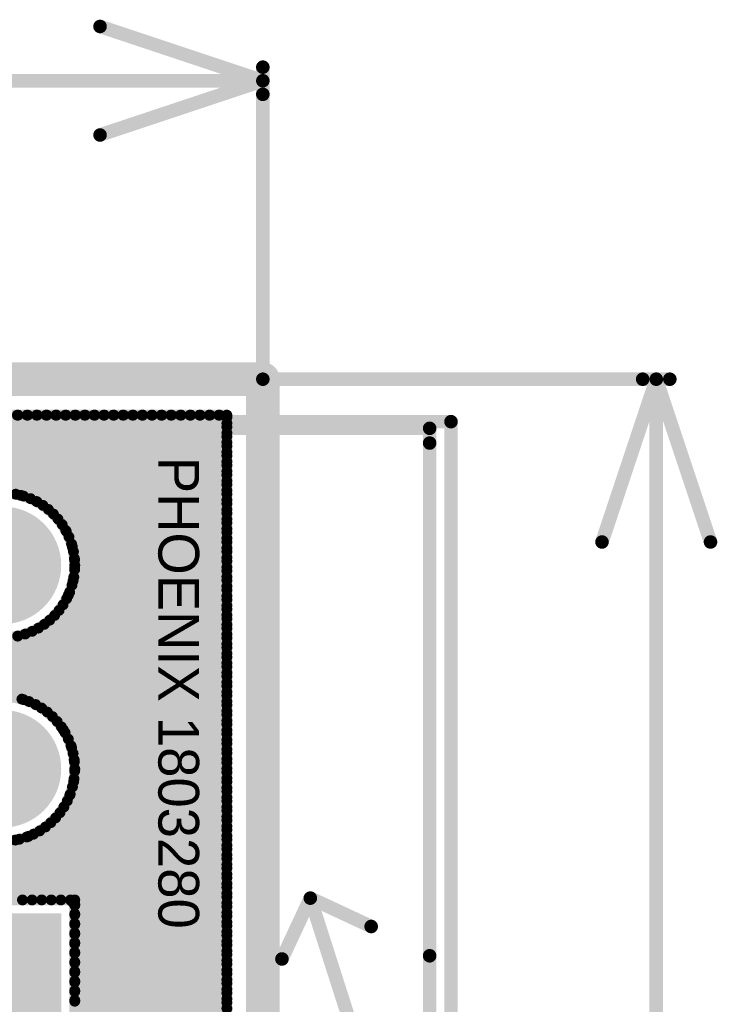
# Model space of a CAD drawing. Extents: x 7.17 to 14.1, y 4 to 11.75.
# Tile 218 of 219: x 12.11 to 12.62, y 8.39 to 9.12. Entities that reach past the tile are written whole.
import ezdxf

# ---------------------------------------------------------------- set-up
doc = ezdxf.new("R2010")
doc.units = 0
doc.layers.get('0').update_dxf_attribs({"linetype": 'CONTINUOUS'})
for name, color, linetype in [('BOTTOMLAYER', 5, 'CONTINUOUS'), ('BOTTOMSOLDER', 6, 'CONTINUOUS'), ('KEEPOUTLAYER', 6, 'CONTINUOUS'), ('MECHANICAL1', 6, 'CONTINUOUS'), ('MECHANICAL2', 216, 'CONTINUOUS'), ('MECHANICAL3', 76, 'CONTINUOUS'), ('MECHANICAL5', 56, 'CONTINUOUS'), ('MULTILAYER', 9, 'CONTINUOUS'), ('TOPOVERLAY', 2, 'CONTINUOUS'), ('TOPSOLDER', 216, 'CONTINUOUS')]:
    doc.layers.add(name, color=color, linetype=linetype)

# ---------------------------------------------------------------- blocks, each defined once
blk = doc.blocks.new('CONN_PHOENIX_1803280_3_21')
at = {"layer": 'BOTTOMSOLDER', "const_width": 0.04337}
for points in [[(-0.021685, 0, 1), (0.021685, 0, 1)], [(0.128315, 0, 1), (0.171685, 0, 1)]]:
    blk.add_lwpolyline(points, format="xyb", close=True, dxfattribs=at)
at = {"layer": 'BOTTOMSOLDER'}
blk.add_solid([(-0.19337, -0.04337), (-0.10663, -0.04337), (-0.19337, 0.04337), (-0.10663, 0.04337)], dxfattribs=at)
at = {"layer": 'MECHANICAL1', "const_width": 0.01}
for points in [[(-0.251, 0.047244), (-0.251, -0.314961)], [(-0.251, 0.047244), (0, 0.047244)], [(-0.240157, 0.047244), (-0.137795, 0.047244)], [(-0.137795, 0.047244), (0.240157, 0.047244)], [(0, 0.047244), (0.251, 0.047244)], [(0.251, 0.047244), (0.251, -0.314961)], [(-0.251, -0.314961), (-0.240157, -0.314961)], [(-0.240157, -0.314961), (-0.137795, -0.314961)], [(-0.137795, -0.314961), (0.240157, -0.314961)], [(0.240157, -0.314961), (0.251, -0.314961)]]:
    blk.add_lwpolyline(points, dxfattribs=at)
at = {"layer": 'MECHANICAL1', "const_width": 0.005}
for points in [[(-0.2535, 0.047244, 1), (-0.2485, 0.047244, 1)], [(-0.2535, 0.047244, 1), (-0.2485, 0.047244, 1)], [(-0.242657, 0.047244, 1), (-0.237657, 0.047244, 1)], [(-0.140295, 0.047244, 1), (-0.135295, 0.047244, 1)], [(-0.140295, 0.047244, 1), (-0.135295, 0.047244, 1)], [(-0.0025, 0.047244, 1), (0.0025, 0.047244, 1)], [(-0.0025, 0.047244, 1), (0.0025, 0.047244, 1)], [(0.237657, 0.047244, 1), (0.242657, 0.047244, 1)], [(0.2485, 0.047244, 1), (0.2535, 0.047244, 1)], [(0.2485, 0.047244, 1), (0.2535, 0.047244, 1)], [(-0.2535, -0.314961, 1), (-0.2485, -0.314961, 1)], [(-0.2535, -0.314961, 1), (-0.2485, -0.314961, 1)], [(-0.242657, -0.314961, 1), (-0.237657, -0.314961, 1)], [(-0.242657, -0.314961, 1), (-0.237657, -0.314961, 1)], [(-0.140295, -0.314961, 1), (-0.135295, -0.314961, 1)], [(-0.140295, -0.314961, 1), (-0.135295, -0.314961, 1)], [(0.237657, -0.314961, 1), (0.242657, -0.314961, 1)], [(0.237657, -0.314961, 1), (0.242657, -0.314961, 1)], [(0.2485, -0.314961, 1), (0.2535, -0.314961, 1)], [(0.2485, -0.314961, 1), (0.2535, -0.314961, 1)]]:
    blk.add_lwpolyline(points, format="xyb", close=True, dxfattribs=at)
at = {"layer": 'MULTILAYER', "const_width": 0.03937}
for points in [[(-0.019685, 0, 1), (0.019685, 0, 1)], [(0.130315, 0, 1), (0.169685, 0, 1)]]:
    blk.add_lwpolyline(points, format="xyb", close=True, dxfattribs=at)
at = {"layer": 'MULTILAYER'}
blk.add_solid([(-0.18937, -0.03937), (-0.11063, -0.03937), (-0.18937, 0.03937), (-0.11063, 0.03937)], dxfattribs=at)
at = {"layer": 'TOPOVERLAY', "const_width": 0.01}
for points in [[(-0.255906, 0.062992), (0.220472, 0.062992)], [(-0.255906, 0.062992), (-0.255906, -0.287402)], [(0.220472, 0.062992), (0.251969, 0.062992)], [(0.251969, 0.062992), (0.255906, 0.062992)], [(0.255906, 0.062992), (0.255906, 0.019685)], [(0.255906, 0.019685), (0.255906, -0.330709)], [(-0.255906, -0.287402), (-0.255906, -0.330709)], [(-0.255906, -0.330709), (-0.251969, -0.330709)], [(-0.251969, -0.330709), (-0.220472, -0.330709)], [(-0.220472, -0.330709), (0.255906, -0.330709)]]:
    blk.add_lwpolyline(points, dxfattribs=at)
at = {"layer": 'TOPOVERLAY', "const_width": 0.005}
for points in [[(-0.258406, 0.062992, 1), (-0.253406, 0.062992, 1)], [(-0.258406, 0.062992, 1), (-0.253406, 0.062992, 1)], [(0.217973, 0.062992, 1), (0.222972, 0.062992, 1)], [(0.217973, 0.062992, 1), (0.222972, 0.062992, 1)], [(0.249469, 0.062992, 1), (0.254469, 0.062992, 1)], [(0.249469, 0.062992, 1), (0.254469, 0.062992, 1)], [(0.253406, 0.062992, 1), (0.258406, 0.062992, 1)], [(0.253406, 0.062992, 1), (0.258406, 0.062992, 1)], [(0.253406, 0.019685, 1), (0.258406, 0.019685, 1)], [(0.253406, 0.019685, 1), (0.258406, 0.019685, 1)], [(-0.258406, -0.287402, 1), (-0.253406, -0.287402, 1)], [(-0.258406, -0.287402, 1), (-0.253406, -0.287402, 1)], [(-0.258406, -0.330709, 1), (-0.253406, -0.330709, 1)], [(-0.258406, -0.330709, 1), (-0.253406, -0.330709, 1)], [(-0.254469, -0.330709, 1), (-0.249469, -0.330709, 1)], [(-0.254469, -0.330709, 1), (-0.249469, -0.330709, 1)], [(-0.222972, -0.330709, 1), (-0.217973, -0.330709, 1)], [(-0.222972, -0.330709, 1), (-0.217973, -0.330709, 1)], [(0.253406, -0.330709, 1), (0.258406, -0.330709, 1)], [(0.253406, -0.330709, 1), (0.258406, -0.330709, 1)]]:
    blk.add_lwpolyline(points, format="xyb", close=True, dxfattribs=at)
at = {"layer": 'TOPSOLDER', "const_width": 0.04337}
for points in [[(-0.021685, 0, 1), (0.021685, 0, 1)], [(0.128315, 0, 1), (0.171685, 0, 1)]]:
    blk.add_lwpolyline(points, format="xyb", close=True, dxfattribs=at)
at = {"layer": 'TOPSOLDER'}
blk.add_solid([(-0.19337, -0.04337), (-0.10663, -0.04337), (-0.19337, 0.04337), (-0.10663, 0.04337)], dxfattribs=at)

msp = doc.modelspace()

# ---------------------------------------------------------------- linework, layer by layer
at = {"layer": 'BOTTOMLAYER', "const_width": 0.008}
for points in [[(11.496404, 8.8285), (12.263404, 8.8285)], [(11.755389, 8.8285), (12.112724, 8.471165)], [(11.784647, 8.503663), (12.109484, 8.8285)], [(11.788182, 8.500127), (12.116555, 8.8285)], [(11.791718, 8.496591), (12.123627, 8.8285)], [(11.795254, 8.493056), (12.130698, 8.8285)], [(11.903882, 8.8285), (12.113567, 8.618815)], [(11.910954, 8.8285), (12.126765, 8.612689)], [(12.052376, 8.8285), (12.111461, 8.769415)], [(12.059447, 8.8285), (12.123107, 8.76484)], [(12.066518, 8.8285), (12.263404, 8.631614)], [(12.073589, 8.8285), (12.263404, 8.638685)], [(12.075507, 8.766239), (12.137769, 8.8285)], [(12.08066, 8.8285), (12.263404, 8.645756)], [(12.086208, 8.769868), (12.14484, 8.8285)], [(12.087731, 8.8285), (12.263404, 8.652827)], [(12.094465, 8.771054), (12.151911, 8.8285)], [(12.094802, 8.8285), (12.263404, 8.659898)], [(12.101525, 8.771043), (12.158982, 8.8285)], [(12.101873, 8.8285), (12.263404, 8.666969)], [(12.107794, 8.770241), (12.166053, 8.8285)], [(12.108944, 8.8285), (12.263404, 8.67404)], [(12.113469, 8.768845), (12.173124, 8.8285)], [(12.116015, 8.8285), (12.263404, 8.681112)], [(12.118659, 8.766964), (12.180195, 8.8285)], [(12.123087, 8.8285), (12.263404, 8.688183)], [(12.123431, 8.764665), (12.187266, 8.8285)], [(12.127826, 8.761988), (12.194337, 8.8285)], [(12.130158, 8.8285), (12.263404, 8.695254)], [(12.13187, 8.758962), (12.201409, 8.8285)], [(12.135578, 8.755598), (12.20848, 8.8285)], [(12.137229, 8.8285), (12.263404, 8.702325)], [(12.138953, 8.751903), (12.215551, 8.8285)], [(12.141993, 8.747871), (12.222622, 8.8285)], [(12.1443, 8.8285), (12.263404, 8.709396)], [(12.144682, 8.743489), (12.229693, 8.8285)], [(12.146996, 8.738732), (12.236764, 8.8285)], [(12.148893, 8.733558), (12.243835, 8.8285)], [(12.150308, 8.727902), (12.250906, 8.8285)], [(12.151134, 8.721657), (12.257977, 8.8285)], [(12.15118, 8.714632), (12.263404, 8.826856)], [(12.151371, 8.8285), (12.263404, 8.716467)], [(12.158442, 8.8285), (12.263404, 8.723538)], [(12.165513, 8.8285), (12.263404, 8.730609)], [(12.172584, 8.8285), (12.263404, 8.73768)], [(12.179655, 8.8285), (12.263404, 8.744751)], [(12.186727, 8.8285), (12.263404, 8.751822)], [(12.193798, 8.8285), (12.263404, 8.758894)], [(12.200869, 8.8285), (12.263404, 8.765965)], [(12.20794, 8.8285), (12.263404, 8.773036)], [(12.215011, 8.8285), (12.263404, 8.780107)], [(12.222082, 8.8285), (12.263404, 8.787178)], [(12.229153, 8.8285), (12.263404, 8.794249)], [(12.236224, 8.8285), (12.263404, 8.80132)], [(12.243295, 8.8285), (12.263404, 8.808391)], [(12.250366, 8.8285), (12.263404, 8.815462)], [(12.257437, 8.8285), (12.263404, 8.822534)], [(12.263404, 5.8465), (12.263404, 8.8285)], [(12.15005, 8.70643), (12.263404, 8.819784)], [(12.146564, 8.695873), (12.263404, 8.812713)], [(12.072485, 8.614724), (12.263404, 8.805642)], [(12.084212, 8.619379), (12.263404, 8.798571)], [(12.092827, 8.620923), (12.263404, 8.7915)], [(12.100096, 8.62112), (12.263404, 8.784429)], [(12.106513, 8.620466), (12.263404, 8.777358)], [(12.112303, 8.619186), (12.263404, 8.770287)], [(12.11759, 8.617402), (12.263404, 8.763216)], [(12.122447, 8.615187), (12.263404, 8.756144)], [(12.126919, 8.612589), (12.263404, 8.749073)], [(12.131037, 8.609635), (12.263404, 8.742002)], [(12.144948, 8.742998), (12.263404, 8.624543)], [(12.134816, 8.606343), (12.263404, 8.734931)], [(12.138262, 8.602718), (12.263404, 8.72786)], [(12.149524, 8.731352), (12.263404, 8.617472)], [(12.141374, 8.598759), (12.263404, 8.720789)], [(12.151043, 8.722762), (12.263404, 8.610401)], [(12.144139, 8.594453), (12.263404, 8.713718)], [(12.151225, 8.715508), (12.263404, 8.603329)], [(12.146536, 8.589779), (12.263404, 8.706647)], [(12.150561, 8.709101), (12.263404, 8.596258)], [(12.147482, 8.698038), (12.263404, 8.582116)], [(12.148527, 8.584698), (12.263404, 8.699576)], [(12.149273, 8.703318), (12.263404, 8.589187)], [(12.145262, 8.693187), (12.263404, 8.575045)], [(12.150052, 8.579152), (12.263404, 8.692505)], [(12.1397, 8.684607), (12.263404, 8.560903)], [(12.142658, 8.688719), (12.263404, 8.567974)], [(12.151015, 8.573045), (12.263404, 8.685434)], [(12.132773, 8.677391), (12.263404, 8.546761)], [(12.136403, 8.680833), (12.263404, 8.553832)], [(12.15125, 8.566209), (12.263404, 8.678362)], [(11.854044, 8.403353), (12.119826, 8.669135)], [(12.119819, 8.669132), (12.263404, 8.525547)], [(12.124499, 8.671523), (12.263404, 8.532618)], [(12.128809, 8.674284), (12.263404, 8.539689)], [(12.150425, 8.558312), (12.263404, 8.671291)], [(11.850046, 8.406427), (12.109269, 8.665649)], [(12.078413, 8.668112), (12.263404, 8.483121)], [(12.088299, 8.665297), (12.263404, 8.490192)], [(12.096215, 8.664452), (12.263404, 8.497263)], [(12.103063, 8.664675), (12.263404, 8.504334)], [(12.109179, 8.66563), (12.263404, 8.511405)], [(12.114732, 8.667148), (12.263404, 8.518476)], [(12.147652, 8.548468), (12.263404, 8.66422)], [(12.07742, 8.471165), (12.263404, 8.657149)], [(12.084491, 8.471165), (12.263404, 8.650078)], [(12.091563, 8.471165), (12.263404, 8.643007)], [(12.098634, 8.471165), (12.263404, 8.635936)], [(12.105705, 8.471165), (12.263404, 8.628865)], [(12.112776, 8.471165), (12.263404, 8.621794)], [(12.119847, 8.471165), (12.263404, 8.614722)], [(12.126918, 8.471165), (12.263404, 8.607651)], [(12.133989, 8.471165), (12.263404, 8.60058)], [(12.142797, 8.596656), (12.263404, 8.47605)], [(12.14106, 8.471165), (12.263404, 8.593509)], [(12.148131, 8.471165), (12.263404, 8.586438)], [(12.148924, 8.583459), (12.263404, 8.468979)], [(12.151274, 8.467237), (12.263404, 8.579367)], [(12.150857, 8.574454), (12.263404, 8.461907)], [(12.151274, 8.460166), (12.263404, 8.572296)], [(12.150761, 8.560409), (12.263404, 8.447765)], [(12.151268, 8.566973), (12.263404, 8.454836)], [(12.151274, 8.453095), (12.263404, 8.565225)], [(12.149593, 8.554505), (12.263404, 8.440694)], [(12.151274, 8.446024), (12.263404, 8.558154)], [(12.147902, 8.549125), (12.263404, 8.433623)], [(12.151274, 8.438953), (12.263404, 8.551083)], [(12.143244, 8.539641), (12.263404, 8.419481)], [(12.145769, 8.544187), (12.263404, 8.426552)], [(12.151274, 8.431882), (12.263404, 8.544011)], [(12.137133, 8.531609), (12.263404, 8.405339)], [(12.140359, 8.535455), (12.263404, 8.41241)], [(12.151274, 8.42481), (12.263404, 8.53694)], [(12.065799, 8.525162), (12.119795, 8.471165)], [(12.129683, 8.524918), (12.263404, 8.391196)], [(12.133575, 8.528097), (12.263404, 8.398267)], [(12.151274, 8.417739), (12.263404, 8.529869)], [(12.070349, 8.471165), (12.117232, 8.518048)], [(12.080787, 8.517245), (12.126866, 8.471165)], [(12.115853, 8.517534), (12.263404, 8.369983)], [(12.120849, 8.519609), (12.263404, 8.377054)], [(12.125447, 8.522082), (12.263404, 8.384125)], [(12.151274, 8.410668), (12.263404, 8.522798)], [(12.063278, 8.471165), (12.107387, 8.515275)], [(12.090105, 8.514998), (12.133937, 8.471165)], [(12.097748, 8.514425), (12.141008, 8.471165)], [(12.10442, 8.514824), (12.148079, 8.471165)], [(12.110406, 8.51591), (12.263404, 8.362912)], [(12.151274, 8.403597), (12.263404, 8.515727)], [(12.151274, 8.396526), (12.263404, 8.508656)], [(12.151274, 8.389455), (12.263404, 8.501585)], [(12.151274, 8.382384), (12.263404, 8.494514)], [(12.151274, 8.375313), (12.263404, 8.487443)], [(12.151274, 8.368242), (12.263404, 8.480372)], [(10.356604, 6.5665), (12.263404, 8.473301)], [(10.363675, 6.5665), (12.263404, 8.466229)], [(12.044534, 8.471165), (12.151274, 8.471165)], [(12.148079, 8.471165), (12.151274, 8.467971)], [(12.151274, 8.364425), (12.151274, 8.471165)], [(12.151274, 8.467971), (12.263404, 8.355841)], [(10.370746, 6.5665), (12.263404, 8.459158)], [(12.151274, 8.4609), (12.263404, 8.34877)], [(10.377817, 6.5665), (12.263404, 8.452087)], [(12.151274, 8.453829), (12.263404, 8.341699)], [(12.0738, 8.255412), (12.263404, 8.445016)], [(12.151274, 8.446758), (12.263404, 8.334628)], [(12.085055, 8.259595), (12.263404, 8.437945)], [(12.151274, 8.439686), (12.263404, 8.327557)], [(12.093515, 8.260985), (12.263404, 8.430874)], [(12.151274, 8.432615), (12.263404, 8.320485)], [(12.100694, 8.261092), (12.263404, 8.423803)], [(12.151274, 8.425544), (12.263404, 8.313414)], [(12.107048, 8.260376), (12.263404, 8.416732)], [(12.151274, 8.418473), (12.263404, 8.306343)], [(12.112791, 8.259047), (12.263404, 8.409661)], [(12.151274, 8.411402), (12.263404, 8.299272)], [(12.118037, 8.257222), (12.263404, 8.402589)], [(12.151274, 8.404331), (12.263404, 8.292201)], [(12.122858, 8.254972), (12.263404, 8.395518)], [(12.151274, 8.39726), (12.263404, 8.28513)]]:
    msp.add_lwpolyline(points, dxfattribs=at)
at = {"layer": 'BOTTOMLAYER'}
for points, const_width in [([(12.106944, 8.8285, 1), (12.110944, 8.8285, 1)], 0.004), ([(12.107484, 8.8285, 1), (12.111484, 8.8285, 1)], 0.004), ([(12.114016, 8.8285, 1), (12.118016, 8.8285, 1)], 0.004), ([(12.114555, 8.8285, 1), (12.118555, 8.8285, 1)], 0.004), ([(12.121087, 8.8285, 1), (12.125087, 8.8285, 1)], 0.004), ([(12.121626, 8.8285, 1), (12.125626, 8.8285, 1)], 0.004), ([(12.128158, 8.8285, 1), (12.132158, 8.8285, 1)], 0.004), ([(12.128698, 8.8285, 1), (12.132698, 8.8285, 1)], 0.004), ([(12.135229, 8.8285, 1), (12.139229, 8.8285, 1)], 0.004), ([(12.135769, 8.8285, 1), (12.139769, 8.8285, 1)], 0.004), ([(12.1423, 8.8285, 1), (12.1463, 8.8285, 1)], 0.004), ([(12.14284, 8.8285, 1), (12.14684, 8.8285, 1)], 0.004), ([(12.149371, 8.8285, 1), (12.153371, 8.8285, 1)], 0.004), ([(12.149911, 8.8285, 1), (12.153911, 8.8285, 1)], 0.004), ([(12.156442, 8.8285, 1), (12.160442, 8.8285, 1)], 0.004), ([(12.156982, 8.8285, 1), (12.160982, 8.8285, 1)], 0.004), ([(12.163513, 8.8285, 1), (12.167513, 8.8285, 1)], 0.004), ([(12.164053, 8.8285, 1), (12.168053, 8.8285, 1)], 0.004), ([(12.170584, 8.8285, 1), (12.174584, 8.8285, 1)], 0.004), ([(12.171124, 8.8285, 1), (12.175124, 8.8285, 1)], 0.004), ([(12.177655, 8.8285, 1), (12.181655, 8.8285, 1)], 0.004), ([(12.178195, 8.8285, 1), (12.182195, 8.8285, 1)], 0.004), ([(12.184727, 8.8285, 1), (12.188726, 8.8285, 1)], 0.004), ([(12.185266, 8.8285, 1), (12.189266, 8.8285, 1)], 0.004), ([(12.191798, 8.8285, 1), (12.195798, 8.8285, 1)], 0.004), ([(12.192338, 8.8285, 1), (12.196338, 8.8285, 1)], 0.004), ([(12.198869, 8.8285, 1), (12.202869, 8.8285, 1)], 0.004), ([(12.199409, 8.8285, 1), (12.203409, 8.8285, 1)], 0.004), ([(12.20594, 8.8285, 1), (12.20994, 8.8285, 1)], 0.004), ([(12.20648, 8.8285, 1), (12.21048, 8.8285, 1)], 0.004), ([(12.213011, 8.8285, 1), (12.217011, 8.8285, 1)], 0.004), ([(12.213551, 8.8285, 1), (12.217551, 8.8285, 1)], 0.004), ([(12.220082, 8.8285, 1), (12.224082, 8.8285, 1)], 0.004), ([(12.220622, 8.8285, 1), (12.224622, 8.8285, 1)], 0.004), ([(12.227153, 8.8285, 1), (12.231153, 8.8285, 1)], 0.004), ([(12.227693, 8.8285, 1), (12.231693, 8.8285, 1)], 0.004), ([(12.234224, 8.8285, 1), (12.238224, 8.8285, 1)], 0.004), ([(12.234764, 8.8285, 1), (12.238764, 8.8285, 1)], 0.004), ([(12.241295, 8.8285, 1), (12.245295, 8.8285, 1)], 0.004), ([(12.241835, 8.8285, 1), (12.245835, 8.8285, 1)], 0.004), ([(12.248366, 8.8285, 1), (12.252366, 8.8285, 1)], 0.004), ([(12.248906, 8.8285, 1), (12.252906, 8.8285, 1)], 0.004), ([(12.255437, 8.8285, 1), (12.259438, 8.8285, 1)], 0.004), ([(12.255977, 8.8285, 1), (12.259977, 8.8285, 1)], 0.004), ([(12.261404, 8.8285, 1), (12.265404, 8.8285, 1)], 0.004), ([(12.261404, 8.8285, 1), (12.265404, 8.8285, 1)], 0.004), ([(12.261404, 8.826856, 1), (12.265404, 8.826856, 1)], 0.004), ([(12.261404, 8.822534, 1), (12.265404, 8.822534, 1)], 0.004), ([(12.261404, 8.819784, 1), (12.265404, 8.819784, 1)], 0.004), ([(12.261404, 8.815462, 1), (12.265404, 8.815462, 1)], 0.004), ([(12.261404, 8.812713, 1), (12.265404, 8.812713, 1)], 0.004), ([(12.261404, 8.808391, 1), (12.265404, 8.808391, 1)], 0.004), ([(12.261404, 8.805642, 1), (12.265404, 8.805642, 1)], 0.004), ([(12.261404, 8.80132, 1), (12.265404, 8.80132, 1)], 0.004), ([(12.261404, 8.798571, 1), (12.265404, 8.798571, 1)], 0.004), ([(12.261404, 8.794249, 1), (12.265404, 8.794249, 1)], 0.004), ([(12.261404, 8.7915, 1), (12.265404, 8.7915, 1)], 0.004), ([(12.261404, 8.787178, 1), (12.265404, 8.787178, 1)], 0.004), ([(12.261404, 8.784429, 1), (12.265404, 8.784429, 1)], 0.004), ([(12.261404, 8.780107, 1), (12.265404, 8.780107, 1)], 0.004), ([(12.151274, 8.717795, 1), (12.044534, 8.717795, 1)], 0.008), ([(12.261404, 8.777358, 1), (12.265404, 8.777358, 1)], 0.004), ([(12.261404, 8.773036, 1), (12.265404, 8.773036, 1)], 0.004), ([(12.105794, 8.770241, 1), (12.109794, 8.770241, 1)], 0.004), ([(12.109461, 8.769415, 1), (12.113461, 8.769415, 1)], 0.004), ([(12.111469, 8.768845, 1), (12.115469, 8.768845, 1)], 0.004), ([(12.11666, 8.766964, 1), (12.12066, 8.766964, 1)], 0.004), ([(12.121107, 8.76484, 1), (12.125107, 8.76484, 1)], 0.004), ([(12.121431, 8.764665, 1), (12.125431, 8.764665, 1)], 0.004), ([(12.261404, 8.770287, 1), (12.265404, 8.770287, 1)], 0.004), ([(12.261404, 8.765965, 1), (12.265404, 8.765965, 1)], 0.004), ([(12.125826, 8.761988, 1), (12.129826, 8.761988, 1)], 0.004), ([(12.12987, 8.758962, 1), (12.13387, 8.758962, 1)], 0.004), ([(12.261404, 8.763216, 1), (12.265404, 8.763216, 1)], 0.004), ([(12.261404, 8.758894, 1), (12.265404, 8.758894, 1)], 0.004), ([(12.261404, 8.756144, 1), (12.265404, 8.756144, 1)], 0.004), ([(12.133578, 8.755598, 1), (12.137578, 8.755598, 1)], 0.004), ([(12.136953, 8.751903, 1), (12.140953, 8.751903, 1)], 0.004), ([(12.261404, 8.751822, 1), (12.265404, 8.751822, 1)], 0.004), ([(12.261404, 8.749073, 1), (12.265404, 8.749073, 1)], 0.004), ([(12.139993, 8.747871, 1), (12.143993, 8.747871, 1)], 0.004), ([(12.142682, 8.743489, 1), (12.146682, 8.743489, 1)], 0.004), ([(12.142948, 8.742998, 1), (12.146948, 8.742998, 1)], 0.004), ([(12.261404, 8.744751, 1), (12.265404, 8.744751, 1)], 0.004), ([(12.261404, 8.742002, 1), (12.265404, 8.742002, 1)], 0.004), ([(12.144996, 8.738732, 1), (12.148996, 8.738732, 1)], 0.004), ([(12.261404, 8.73768, 1), (12.265404, 8.73768, 1)], 0.004), ([(12.261404, 8.734931, 1), (12.265404, 8.734931, 1)], 0.004), ([(12.146893, 8.733558, 1), (12.150893, 8.733558, 1)], 0.004), ([(12.147524, 8.731352, 1), (12.151524, 8.731352, 1)], 0.004), ([(12.148308, 8.727902, 1), (12.152308, 8.727902, 1)], 0.004), ([(12.261404, 8.730609, 1), (12.265404, 8.730609, 1)], 0.004), ([(12.261404, 8.72786, 1), (12.265404, 8.72786, 1)], 0.004), ([(12.149043, 8.722762, 1), (12.153042, 8.722762, 1)], 0.004), ([(12.149134, 8.721657, 1), (12.153134, 8.721657, 1)], 0.004), ([(12.261404, 8.723538, 1), (12.265404, 8.723538, 1)], 0.004), ([(12.261404, 8.720789, 1), (12.265404, 8.720789, 1)], 0.004), ([(12.14918, 8.714632, 1), (12.15318, 8.714632, 1)], 0.004), ([(12.149225, 8.715508, 1), (12.153225, 8.715508, 1)], 0.004), ([(12.149274, 8.717795, 1), (12.153274, 8.717795, 1)], 0.004), ([(12.261404, 8.716467, 1), (12.265404, 8.716467, 1)], 0.004), ([(12.261404, 8.713718, 1), (12.265404, 8.713718, 1)], 0.004), ([(12.14805, 8.70643, 1), (12.15205, 8.70643, 1)], 0.004), ([(12.148561, 8.709101, 1), (12.152561, 8.709101, 1)], 0.004), ([(12.261404, 8.709396, 1), (12.265404, 8.709396, 1)], 0.004), ([(12.261404, 8.706647, 1), (12.265404, 8.706647, 1)], 0.004), ([(12.145482, 8.698038, 1), (12.149482, 8.698038, 1)], 0.004), ([(12.147273, 8.703318, 1), (12.151273, 8.703318, 1)], 0.004), ([(12.261404, 8.702325, 1), (12.265404, 8.702325, 1)], 0.004), ([(12.261404, 8.699576, 1), (12.265404, 8.699576, 1)], 0.004), ([(12.143262, 8.693187, 1), (12.147262, 8.693187, 1)], 0.004), ([(12.144564, 8.695873, 1), (12.148564, 8.695873, 1)], 0.004), ([(12.261404, 8.695254, 1), (12.265404, 8.695254, 1)], 0.004), ([(12.261404, 8.692505, 1), (12.265404, 8.692505, 1)], 0.004), ([(12.1377, 8.684607, 1), (12.1417, 8.684607, 1)], 0.004), ([(12.140659, 8.688719, 1), (12.144659, 8.688719, 1)], 0.004), ([(12.261404, 8.688183, 1), (12.265404, 8.688183, 1)], 0.004), ([(12.261404, 8.685434, 1), (12.265404, 8.685434, 1)], 0.004), ([(12.130773, 8.677391, 1), (12.134773, 8.677391, 1)], 0.004), ([(12.134403, 8.680833, 1), (12.138403, 8.680833, 1)], 0.004), ([(12.261404, 8.681112, 1), (12.265404, 8.681112, 1)], 0.004), ([(12.261404, 8.678362, 1), (12.265404, 8.678362, 1)], 0.004), ([(12.117819, 8.669132, 1), (12.121819, 8.669132, 1)], 0.004), ([(12.117826, 8.669135, 1), (12.121826, 8.669135, 1)], 0.004), ([(12.122499, 8.671523, 1), (12.126499, 8.671523, 1)], 0.004), ([(12.126809, 8.674284, 1), (12.130809, 8.674284, 1)], 0.004), ([(12.261404, 8.67404, 1), (12.265404, 8.67404, 1)], 0.004), ([(12.261404, 8.671291, 1), (12.265404, 8.671291, 1)], 0.004), ([(12.107179, 8.66563, 1), (12.111179, 8.66563, 1)], 0.004), ([(12.107269, 8.665649, 1), (12.111269, 8.665649, 1)], 0.004), ([(12.112732, 8.667148, 1), (12.116732, 8.667148, 1)], 0.004), ([(12.261404, 8.666969, 1), (12.265404, 8.666969, 1)], 0.004), ([(12.261404, 8.66422, 1), (12.265404, 8.66422, 1)], 0.004), ([(12.261404, 8.659898, 1), (12.265404, 8.659898, 1)], 0.004), ([(12.261404, 8.657149, 1), (12.265404, 8.657149, 1)], 0.004), ([(12.261404, 8.652827, 1), (12.265404, 8.652827, 1)], 0.004), ([(12.261404, 8.650078, 1), (12.265404, 8.650078, 1)], 0.004), ([(12.261404, 8.645756, 1), (12.265404, 8.645756, 1)], 0.004), ([(12.261404, 8.643007, 1), (12.265404, 8.643007, 1)], 0.004), ([(12.261404, 8.638685, 1), (12.265404, 8.638685, 1)], 0.004), ([(12.261404, 8.635936, 1), (12.265404, 8.635936, 1)], 0.004), ([(12.261404, 8.631614, 1), (12.265404, 8.631614, 1)], 0.004), ([(12.261404, 8.628865, 1), (12.265404, 8.628865, 1)], 0.004), ([(12.151274, 8.567795, 1), (12.044534, 8.567795, 1)], 0.008), ([(12.110304, 8.619186, 1), (12.114304, 8.619186, 1)], 0.004), ([(12.111567, 8.618815, 1), (12.115567, 8.618815, 1)], 0.004), ([(12.261404, 8.624543, 1), (12.265404, 8.624543, 1)], 0.004), ([(12.261404, 8.621794, 1), (12.265404, 8.621794, 1)], 0.004), ([(12.11559, 8.617402, 1), (12.11959, 8.617402, 1)], 0.004), ([(12.120447, 8.615187, 1), (12.124447, 8.615187, 1)], 0.004), ([(12.124765, 8.612689, 1), (12.128765, 8.612689, 1)], 0.004), ([(12.12492, 8.612589, 1), (12.12892, 8.612589, 1)], 0.004), ([(12.261404, 8.617472, 1), (12.265404, 8.617472, 1)], 0.004), ([(12.261404, 8.614722, 1), (12.265404, 8.614722, 1)], 0.004), ([(12.129037, 8.609635, 1), (12.133037, 8.609635, 1)], 0.004), ([(12.132815, 8.606343, 1), (12.136816, 8.606343, 1)], 0.004), ([(12.261404, 8.610401, 1), (12.265404, 8.610401, 1)], 0.004), ([(12.261404, 8.607651, 1), (12.265404, 8.607651, 1)], 0.004), ([(12.136262, 8.602718, 1), (12.140262, 8.602718, 1)], 0.004), ([(12.139374, 8.598759, 1), (12.143374, 8.598759, 1)], 0.004), ([(12.140797, 8.596656, 1), (12.144797, 8.596656, 1)], 0.004), ([(12.261404, 8.603329, 1), (12.265404, 8.603329, 1)], 0.004), ([(12.261404, 8.60058, 1), (12.265404, 8.60058, 1)], 0.004), ([(12.142139, 8.594453, 1), (12.146139, 8.594453, 1)], 0.004), ([(12.144536, 8.589779, 1), (12.148536, 8.589779, 1)], 0.004), ([(12.261404, 8.596258, 1), (12.265404, 8.596258, 1)], 0.004), ([(12.261404, 8.593509, 1), (12.265404, 8.593509, 1)], 0.004), ([(12.261404, 8.589187, 1), (12.265404, 8.589187, 1)], 0.004), ([(12.146527, 8.584698, 1), (12.150527, 8.584698, 1)], 0.004), ([(12.146924, 8.583459, 1), (12.150924, 8.583459, 1)], 0.004), ([(12.261404, 8.586438, 1), (12.265404, 8.586438, 1)], 0.004), ([(12.261404, 8.582116, 1), (12.265404, 8.582116, 1)], 0.004), ([(12.148052, 8.579152, 1), (12.152052, 8.579152, 1)], 0.004), ([(12.261404, 8.579367, 1), (12.265404, 8.579367, 1)], 0.004), ([(12.261404, 8.575045, 1), (12.265404, 8.575045, 1)], 0.004), ([(12.148857, 8.574454, 1), (12.152857, 8.574454, 1)], 0.004), ([(12.149015, 8.573045, 1), (12.153015, 8.573045, 1)], 0.004), ([(12.149274, 8.567795, 1), (12.153274, 8.567795, 1)], 0.004), ([(12.261404, 8.572296, 1), (12.265404, 8.572296, 1)], 0.004), ([(12.261404, 8.567974, 1), (12.265404, 8.567974, 1)], 0.004), ([(12.14876, 8.560409, 1), (12.15276, 8.560409, 1)], 0.004), ([(12.149251, 8.566209, 1), (12.153251, 8.566209, 1)], 0.004), ([(12.149268, 8.566973, 1), (12.153268, 8.566973, 1)], 0.004), ([(12.261404, 8.565225, 1), (12.265404, 8.565225, 1)], 0.004), ([(12.261404, 8.560903, 1), (12.265404, 8.560903, 1)], 0.004), ([(12.147593, 8.554505, 1), (12.151593, 8.554505, 1)], 0.004), ([(12.148425, 8.558312, 1), (12.152425, 8.558312, 1)], 0.004), ([(12.261404, 8.558154, 1), (12.265404, 8.558154, 1)], 0.004), ([(12.261404, 8.553832, 1), (12.265404, 8.553832, 1)], 0.004), ([(12.145651, 8.548468, 1), (12.149651, 8.548468, 1)], 0.004), ([(12.145902, 8.549125, 1), (12.149902, 8.549125, 1)], 0.004), ([(12.261404, 8.551083, 1), (12.265404, 8.551083, 1)], 0.004), ([(12.261404, 8.546761, 1), (12.265404, 8.546761, 1)], 0.004), ([(12.141244, 8.539641, 1), (12.145244, 8.539641, 1)], 0.004), ([(12.143769, 8.544187, 1), (12.147769, 8.544187, 1)], 0.004), ([(12.261404, 8.544011, 1), (12.265404, 8.544011, 1)], 0.004), ([(12.261404, 8.539689, 1), (12.265404, 8.539689, 1)], 0.004), ([(12.135133, 8.531609, 1), (12.139133, 8.531609, 1)], 0.004), ([(12.138359, 8.535455, 1), (12.142359, 8.535455, 1)], 0.004), ([(12.261404, 8.53694, 1), (12.265404, 8.53694, 1)], 0.004), ([(12.261404, 8.532618, 1), (12.265404, 8.532618, 1)], 0.004), ([(12.127683, 8.524918, 1), (12.131683, 8.524918, 1)], 0.004), ([(12.131575, 8.528097, 1), (12.135575, 8.528097, 1)], 0.004), ([(12.261404, 8.529869, 1), (12.265404, 8.529869, 1)], 0.004), ([(12.261404, 8.525547, 1), (12.265404, 8.525547, 1)], 0.004), ([(12.113853, 8.517534, 1), (12.117853, 8.517534, 1)], 0.004), ([(12.115232, 8.518048, 1), (12.119232, 8.518048, 1)], 0.004), ([(12.118849, 8.519609, 1), (12.122849, 8.519609, 1)], 0.004), ([(12.123447, 8.522082, 1), (12.127448, 8.522082, 1)], 0.004), ([(12.261404, 8.522798, 1), (12.265404, 8.522798, 1)], 0.004), ([(12.261404, 8.518476, 1), (12.265404, 8.518476, 1)], 0.004), ([(12.105387, 8.515275, 1), (12.109387, 8.515275, 1)], 0.004), ([(12.108406, 8.51591, 1), (12.112406, 8.51591, 1)], 0.004), ([(12.261404, 8.515727, 1), (12.265404, 8.515727, 1)], 0.004), ([(12.261404, 8.511405, 1), (12.265404, 8.511405, 1)], 0.004), ([(12.261404, 8.508656, 1), (12.265404, 8.508656, 1)], 0.004), ([(12.261404, 8.504334, 1), (12.265404, 8.504334, 1)], 0.004), ([(12.261404, 8.501585, 1), (12.265404, 8.501585, 1)], 0.004), ([(12.261404, 8.497263, 1), (12.265404, 8.497263, 1)], 0.004), ([(12.261404, 8.494514, 1), (12.265404, 8.494514, 1)], 0.004), ([(12.261404, 8.490192, 1), (12.265404, 8.490192, 1)], 0.004), ([(12.261404, 8.487443, 1), (12.265404, 8.487443, 1)], 0.004), ([(12.261404, 8.483121, 1), (12.265404, 8.483121, 1)], 0.004), ([(12.261404, 8.480372, 1), (12.265404, 8.480372, 1)], 0.004), ([(12.261404, 8.47605, 1), (12.265404, 8.47605, 1)], 0.004), ([(12.261404, 8.473301, 1), (12.265404, 8.473301, 1)], 0.004), ([(12.110724, 8.471165, 1), (12.114724, 8.471165, 1)], 0.004), ([(12.110776, 8.471165, 1), (12.114776, 8.471165, 1)], 0.004), ([(12.117795, 8.471165, 1), (12.121795, 8.471165, 1)], 0.004), ([(12.117847, 8.471165, 1), (12.121847, 8.471165, 1)], 0.004), ([(12.124866, 8.471165, 1), (12.128866, 8.471165, 1)], 0.004), ([(12.124918, 8.471165, 1), (12.128918, 8.471165, 1)], 0.004), ([(12.131937, 8.471165, 1), (12.135937, 8.471165, 1)], 0.004), ([(12.131989, 8.471165, 1), (12.135989, 8.471165, 1)], 0.004), ([(12.139008, 8.471165, 1), (12.143008, 8.471165, 1)], 0.004), ([(12.13906, 8.471165, 1), (12.14306, 8.471165, 1)], 0.004), ([(12.14608, 8.471165, 1), (12.15008, 8.471165, 1)], 0.004), ([(12.14608, 8.471165, 1), (12.15008, 8.471165, 1)], 0.004), ([(12.146131, 8.471165, 1), (12.150131, 8.471165, 1)], 0.004), ([(12.149274, 8.471165, 1), (12.153274, 8.471165, 1)], 0.004), ([(12.149274, 8.471165, 1), (12.153274, 8.471165, 1)], 0.004), ([(12.149274, 8.467971, 1), (12.153274, 8.467971, 1)], 0.004), ([(12.149274, 8.467971, 1), (12.153274, 8.467971, 1)], 0.004), ([(12.149274, 8.467237, 1), (12.153274, 8.467237, 1)], 0.004), ([(12.261404, 8.468979, 1), (12.265404, 8.468979, 1)], 0.004), ([(12.261404, 8.466229, 1), (12.265404, 8.466229, 1)], 0.004), ([(12.149274, 8.4609, 1), (12.153274, 8.4609, 1)], 0.004), ([(12.149274, 8.460166, 1), (12.153274, 8.460166, 1)], 0.004), ([(12.261404, 8.461907, 1), (12.265404, 8.461907, 1)], 0.004), ([(12.261404, 8.459158, 1), (12.265404, 8.459158, 1)], 0.004), ([(12.149274, 8.453829, 1), (12.153274, 8.453829, 1)], 0.004), ([(12.149274, 8.453095, 1), (12.153274, 8.453095, 1)], 0.004), ([(12.261404, 8.454836, 1), (12.265404, 8.454836, 1)], 0.004), ([(12.261404, 8.452087, 1), (12.265404, 8.452087, 1)], 0.004), ([(12.149274, 8.446758, 1), (12.153274, 8.446758, 1)], 0.004), ([(12.149274, 8.446024, 1), (12.153274, 8.446024, 1)], 0.004), ([(12.261404, 8.447765, 1), (12.265404, 8.447765, 1)], 0.004), ([(12.261404, 8.445016, 1), (12.265404, 8.445016, 1)], 0.004), ([(12.149274, 8.439686, 1), (12.153274, 8.439686, 1)], 0.004), ([(12.149274, 8.438953, 1), (12.153274, 8.438953, 1)], 0.004), ([(12.261404, 8.440694, 1), (12.265404, 8.440694, 1)], 0.004), ([(12.261404, 8.437945, 1), (12.265404, 8.437945, 1)], 0.004), ([(12.149274, 8.432615, 1), (12.153274, 8.432615, 1)], 0.004), ([(12.149274, 8.431882, 1), (12.153274, 8.431882, 1)], 0.004), ([(12.261404, 8.433623, 1), (12.265404, 8.433623, 1)], 0.004), ([(12.261404, 8.430874, 1), (12.265404, 8.430874, 1)], 0.004), ([(12.149274, 8.425544, 1), (12.153274, 8.425544, 1)], 0.004), ([(12.149274, 8.42481, 1), (12.153274, 8.42481, 1)], 0.004), ([(12.261404, 8.426552, 1), (12.265404, 8.426552, 1)], 0.004), ([(12.261404, 8.423803, 1), (12.265404, 8.423803, 1)], 0.004), ([(12.149274, 8.418473, 1), (12.153274, 8.418473, 1)], 0.004), ([(12.149274, 8.417739, 1), (12.153274, 8.417739, 1)], 0.004), ([(12.261404, 8.419481, 1), (12.265404, 8.419481, 1)], 0.004), ([(12.261404, 8.416732, 1), (12.265404, 8.416732, 1)], 0.004), ([(12.149274, 8.411402, 1), (12.153274, 8.411402, 1)], 0.004), ([(12.149274, 8.410668, 1), (12.153274, 8.410668, 1)], 0.004), ([(12.261404, 8.41241, 1), (12.265404, 8.41241, 1)], 0.004), ([(12.261404, 8.409661, 1), (12.265404, 8.409661, 1)], 0.004), ([(12.149274, 8.404331, 1), (12.153274, 8.404331, 1)], 0.004), ([(12.149274, 8.403597, 1), (12.153274, 8.403597, 1)], 0.004), ([(12.261404, 8.405339, 1), (12.265404, 8.405339, 1)], 0.004), ([(12.261404, 8.402589, 1), (12.265404, 8.402589, 1)], 0.004), ([(12.149274, 8.39726, 1), (12.153274, 8.39726, 1)], 0.004), ([(12.149274, 8.396526, 1), (12.153274, 8.396526, 1)], 0.004), ([(12.261404, 8.398267, 1), (12.265404, 8.398267, 1)], 0.004), ([(12.261404, 8.395518, 1), (12.265404, 8.395518, 1)], 0.004), ([(12.261404, 8.391196, 1), (12.265404, 8.391196, 1)], 0.004)]:
    msp.add_lwpolyline(points, format="xyb", close=True, dxfattribs=dict(at, const_width=const_width))
at = {"layer": 'KEEPOUTLAYER', "const_width": 0.025}
for points in [[(11.469904, 8.855), (12.289904, 8.855)], [(12.289904, 5.82), (12.289904, 8.855)]]:
    msp.add_lwpolyline(points, dxfattribs=at)
at = {"layer": 'KEEPOUTLAYER', "const_width": 0.0125}
msp.add_lwpolyline([(12.283654, 8.855, 1), (12.296154, 8.855, 1)], format="xyb", close=True, dxfattribs=at)
msp.add_lwpolyline([(12.283654, 8.855, 1), (12.296154, 8.855, 1)], format="xyb", close=True, dxfattribs=at)
at = {"layer": 'MECHANICAL2', "const_width": 0.01}
for points in [[(12.169904, 9.115), (12.289904, 9.075)], [(12.289904, 9.065), (12.289904, 9.085)], [(10.279739, 9.075), (12.289904, 9.075)], [(12.169904, 9.035), (12.289904, 9.075)], [(12.289904, 8.855), (12.289904, 9.075)], [(12.289904, 8.855), (12.579904, 8.855)], [(12.539904, 8.735), (12.579904, 8.855)], [(12.569904, 8.855), (12.589904, 8.855)], [(12.579904, 8.855), (12.619904, 8.735)], [(12.579904, 7.902329), (12.579904, 8.855)]]:
    msp.add_lwpolyline(points, dxfattribs=at)
at = {"layer": 'MECHANICAL2', "const_width": 0.005}
for points in [[(12.167404, 9.115, 1), (12.172404, 9.115, 1)], [(12.287404, 9.085, 1), (12.292404, 9.085, 1)], [(12.287404, 9.075, 1), (12.292404, 9.075, 1)], [(12.287404, 9.075, 1), (12.292404, 9.075, 1)], [(12.287404, 9.075, 1), (12.292404, 9.075, 1)], [(12.287404, 9.075, 1), (12.292404, 9.075, 1)], [(12.287404, 9.065, 1), (12.292404, 9.065, 1)], [(12.167404, 9.035, 1), (12.172404, 9.035, 1)], [(12.287404, 8.855, 1), (12.292404, 8.855, 1)], [(12.287404, 8.855, 1), (12.292404, 8.855, 1)], [(12.567404, 8.855, 1), (12.572404, 8.855, 1)], [(12.577404, 8.855, 1), (12.582404, 8.855, 1)], [(12.577404, 8.855, 1), (12.582404, 8.855, 1)], [(12.577404, 8.855, 1), (12.582404, 8.855, 1)], [(12.577404, 8.855, 1), (12.582404, 8.855, 1)], [(12.587404, 8.855, 1), (12.592404, 8.855, 1)], [(12.537404, 8.735, 1), (12.542404, 8.735, 1)], [(12.617404, 8.735, 1), (12.622404, 8.735, 1)]]:
    msp.add_lwpolyline(points, format="xyb", close=True, dxfattribs=at)
at = {"layer": 'MECHANICAL3', "const_width": 0.01}
for points in [[(11.469904, 8.855), (12.289904, 8.855)], [(12.289904, 5.82), (12.289904, 8.855)]]:
    msp.add_lwpolyline(points, dxfattribs=at)
at = {"layer": 'MECHANICAL3', "const_width": 0.005}
msp.add_lwpolyline([(12.287404, 8.855, 1), (12.292404, 8.855, 1)], format="xyb", close=True, dxfattribs=at)
msp.add_lwpolyline([(12.287404, 8.855, 1), (12.292404, 8.855, 1)], format="xyb", close=True, dxfattribs=at)
at = {"layer": 'MECHANICAL5', "const_width": 0.01}
for points in [[(12.303986, 8.42764), (12.324904, 8.4725)], [(12.324904, 8.4725), (12.609904, 7.5825)], [(12.324904, 8.4725), (12.369764, 8.451582)]]:
    msp.add_lwpolyline(points, dxfattribs=at)
at = {"layer": 'MECHANICAL5', "const_width": 0.005}
for points in [[(12.322404, 8.4725, 1), (12.327404, 8.4725, 1)], [(12.322404, 8.4725, 1), (12.327404, 8.4725, 1)], [(12.322404, 8.4725, 1), (12.327404, 8.4725, 1)], [(12.367264, 8.451582, 1), (12.372264, 8.451582, 1)], [(12.301486, 8.42764, 1), (12.306486, 8.42764, 1)]]:
    msp.add_lwpolyline(points, format="xyb", close=True, dxfattribs=at)
at = {"layer": 'MULTILAYER', "const_width": 0.01}
for points in [[(11.469904, 8.855), (12.289904, 8.855)], [(12.289904, 5.82), (12.289904, 8.855)]]:
    msp.add_lwpolyline(points, dxfattribs=at)
at = {"layer": 'MULTILAYER', "const_width": 0.005}
msp.add_lwpolyline([(12.287404, 8.855, 1), (12.292404, 8.855, 1)], format="xyb", close=True, dxfattribs=at)
msp.add_lwpolyline([(12.287404, 8.855, 1), (12.292404, 8.855, 1)], format="xyb", close=True, dxfattribs=at)

# ---------------------------------------------------------------- block references
at = {"rotation": 90}
msp.add_blockref('CONN_PHOENIX_1803280_3_21', (12.097904, 8.567795), dxfattribs=at)

# ---------------------------------------------------------------- texts
at = {"layer": 'MECHANICAL1'}
msp.add_text('PHOENIX 1803280', height=0.03, rotation=270, dxfattribs=at).set_placement((12.212904, 8.797795))

doc.saveas('drawing.dxf')
